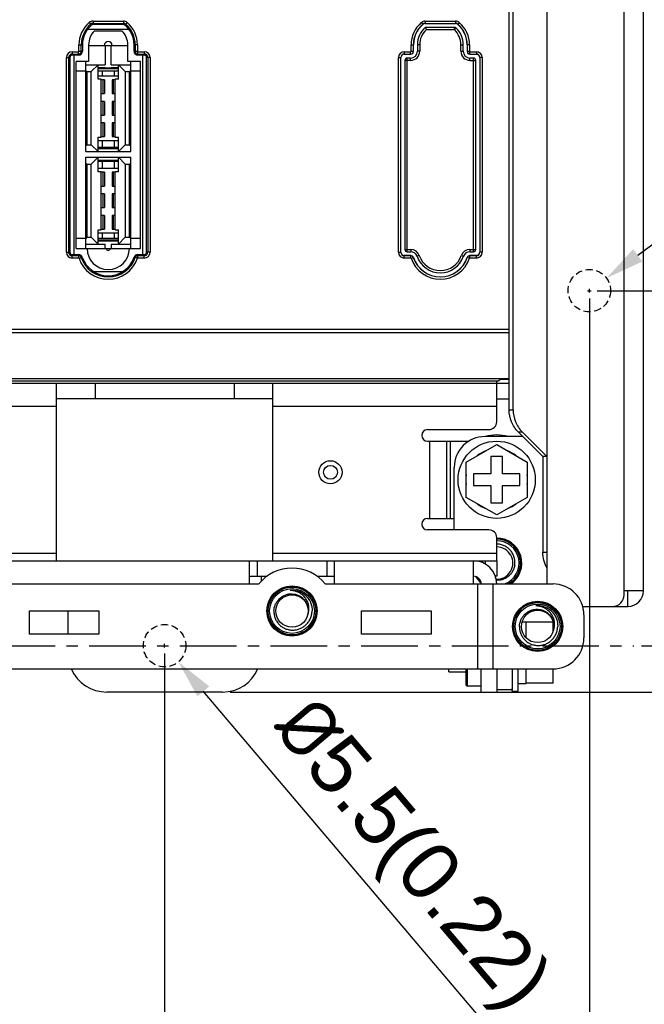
# Model space of a CAD drawing. Header units: millimetres. Extents: x 5740 to 7888, y -1457 to 417.
# Tile 45 of 120: x 6087 to 6168, y -53 to 74. Entities that reach past the tile are written whole.
import ezdxf

# ---------------------------------------------------------------- set-up
doc = ezdxf.new("R2010")
doc.units = ezdxf.units.MM
doc.header["$LTSCALE"] = 23.1
doc.header["$PDMODE"] = 3
doc.header["$PDSIZE"] = 0.31
doc.linetypes.add('ACISOWELD', pattern=[3, 2, -1])
doc.linetypes.add('CENTER', pattern=[50.8, 31.75, -6.35, 6.35, -6.35])
doc.layers.get('0').update_dxf_attribs({"linetype": 'CONTINUOUS'})
doc.layers.get('Defpoints').update_dxf_attribs({"linetype": 'CONTINUOUS'})
doc.layers.add('TEXT', color=7, linetype='CONTINUOUS')
doc.styles.get("Standard").update_dxf_attribs({"font": 'arial.ttf'})
doc.dimstyles.new('DIMSTYLE_2$0', dxfattribs={"dimtxt": 2.5, "dimasz": 3, "dimexe": 0.18, "dimexo": 0.0625, "dimgap": 0.09, "dimtad": 1, "dimdec": 0, "dimdsep": 46, "dimtxsty": 'Standard', "dimblk": '_FILLED', "dimcen": 0.09, "dimadec": 0, "dimazin": 0, "dimtp": 0.01, "dimtm": 0.01, "dimtfac": 1, "dimtdec": 0, "dimtofl": 0, "dimtmove": 0, "dimatfit": 3, "dimldrblk": '_FILLED', "dimfxl": 0, "dimtolj": 1, "dimarcsym": 0})
doc.dimstyles.new('DIMSTYLE_2$3', dxfattribs={"dimtxt": 2.5, "dimasz": 3, "dimexe": 0.18, "dimexo": 0.0625, "dimgap": 0.09, "dimtad": 1, "dimdec": 0, "dimdsep": 46, "dimtxsty": 'Standard', "dimblk": '_FILLED', "dimcen": 0.09, "dimadec": 0, "dimazin": 0, "dimtp": 0.01, "dimtm": 0.01, "dimtfac": 1, "dimtdec": 0, "dimtofl": 0, "dimtmove": 0, "dimatfit": 3, "dimldrblk": '_FILLED', "dimfxl": 0, "dimtolj": 1, "dimarcsym": 0})

# ---------------------------------------------------------------- blocks, each defined once
blk = doc.blocks.new('_FILLED')
at = {"color": 0, "linetype": 'ByBlock'}
blk.add_solid([(0, 0), (-1, 0.2), (-1, -0.2)], dxfattribs=at)
blk = doc.blocks.new('*D463')
at = {"color": 0, "linetype": 'Continuous', "lineweight": -2}
for p, q in [((6145.85, 204.02), (6288.03, 204.02)), ((6285.53, 199.02), (6285.53, -7.98)), ((6114.35, -12.98), (6288.03, -12.98))]:
    blk.add_line(p, q, dxfattribs=at)
at = {"layer": 'Defpoints', "color": 0, "linetype": 'Continuous'}
for p in [(6144.85, 204.02), (6113.35, -12.98), (6285.53, -12.98)]:
    blk.add_point(p, dxfattribs=at)
at = {"color": 0, "linetype": 'Continuous', "lineweight": -2, "xscale": 5, "yscale": 5, "zscale": 5}
for p, rotation in [((6285.53, 204.02), 90), ((6285.53, -12.98), 270)]:
    blk.add_blockref('_FILLED', p, dxfattribs=dict(at, rotation=rotation))
at = {"color": 0, "linetype": 'Continuous', "insert": (6279.37, 95.88), "char_height": 7.5, "attachment_point": 5, "rotation": 90}
blk.add_mtext('\\A1;217(8.54)', dxfattribs=at)
blk = doc.blocks.new('*D465')
at = {"color": 0, "linetype": 'Continuous', "lineweight": -2}
for p, q in [((6115.35, 198.02), (6271.81, 198.02)), ((6269.31, 193.02), (6269.31, -1.98)), ((6167.6, -6.98), (6271.81, -6.98))]:
    blk.add_line(p, q, dxfattribs=at)
at = {"layer": 'Defpoints', "color": 0, "linetype": 'Continuous'}
for p in [(6114.35, 198.02), (6166.6, -6.98), (6269.31, -6.98)]:
    blk.add_point(p, dxfattribs=at)
at = {"color": 0, "linetype": 'Continuous', "lineweight": -2, "xscale": 5, "yscale": 5, "zscale": 5}
for p, rotation in [((6269.31, 198.02), 90), ((6269.31, -6.98), 270)]:
    blk.add_blockref('_FILLED', p, dxfattribs=dict(at, rotation=rotation))
at = {"color": 0, "linetype": 'Continuous', "insert": (6263.14, 95.52), "char_height": 7.5, "attachment_point": 5, "rotation": 90}
blk.add_mtext('\\A1;205(8.07)', dxfattribs=at)
blk = doc.blocks.new('*D468')
at = {"color": 0, "linetype": 'Continuous', "lineweight": -2}
for p, q in [((6019.85, -7.98), (6019.85, -75.89)), ((6105.85, -7.98), (6105.85, -75.89)), ((6024.85, -73.39), (6100.85, -73.39))]:
    blk.add_line(p, q, dxfattribs=at)
at = {"layer": 'Defpoints', "color": 0, "linetype": 'Continuous'}
for p in [(6019.85, -6.98), (6105.85, -6.98), (6105.85, -73.39)]:
    blk.add_point(p, dxfattribs=at)
at = {"color": 0, "linetype": 'Continuous', "lineweight": -2, "xscale": 5, "yscale": 5, "zscale": 5, "rotation": 180}
blk.add_blockref('_FILLED', (6019.85, -73.39), dxfattribs=at)
at = {"color": 0, "linetype": 'Continuous', "lineweight": -2, "xscale": 5, "yscale": 5, "zscale": 5}
blk.add_blockref('_FILLED', (6105.85, -73.39), dxfattribs=at)
at = {"color": 0, "linetype": 'Continuous', "insert": (6062.85, -67.22), "char_height": 7.5, "attachment_point": 5}
blk.add_mtext('\\A1;86(3.39)', dxfattribs=at)
blk = doc.blocks.new('*D471')
at = {"color": 0, "linetype": 'Continuous', "lineweight": -2}
for p, q in [((6161.85, 39.02), (6198.67, 39.02)), ((6196.17, -1.98), (6196.17, 34.02)), ((6167.6, -6.98), (6198.67, -6.98))]:
    blk.add_line(p, q, dxfattribs=at)
at = {"layer": 'Defpoints', "color": 0, "linetype": 'Continuous'}
for p in [(6160.85, 39.02), (6196.17, 39.02), (6166.6, -6.98)]:
    blk.add_point(p, dxfattribs=at)
at = {"color": 0, "linetype": 'Continuous', "lineweight": -2, "xscale": 5, "yscale": 5, "zscale": 5}
for p, rotation in [((6196.17, 39.02), 90), ((6196.17, -6.98), 270)]:
    blk.add_blockref('_FILLED', p, dxfattribs=dict(at, rotation=rotation))
at = {"color": 0, "linetype": 'Continuous', "insert": (6190, 16.02), "char_height": 7.5, "attachment_point": 5, "rotation": 90}
blk.add_mtext('\\A1;46(1.81)', dxfattribs=at)
blk = doc.blocks.new('*D472')
at = {"color": 0, "linetype": 'Continuous', "lineweight": -2}
for p, q in [((6160.85, 38.02), (6160.85, -75.89)), ((6105.85, -7.98), (6105.85, -75.89)), ((6110.85, -73.39), (6155.85, -73.39))]:
    blk.add_line(p, q, dxfattribs=at)
at = {"layer": 'Defpoints', "color": 0, "linetype": 'Continuous'}
for p in [(6160.85, 39.02), (6105.85, -6.98), (6160.85, -73.39)]:
    blk.add_point(p, dxfattribs=at)
at = {"color": 0, "linetype": 'Continuous', "lineweight": -2, "xscale": 5, "yscale": 5, "zscale": 5, "rotation": 180}
blk.add_blockref('_FILLED', (6105.85, -73.39), dxfattribs=at)
at = {"color": 0, "linetype": 'Continuous', "lineweight": -2, "xscale": 5, "yscale": 5, "zscale": 5}
blk.add_blockref('_FILLED', (6160.85, -73.39), dxfattribs=at)
at = {"color": 0, "linetype": 'Continuous', "insert": (6133.35, -67.22), "char_height": 7.5, "attachment_point": 5}
blk.add_mtext('\\A1;55(2.17)', dxfattribs=at)
blk = doc.blocks.new('*D477')
at = {"color": 0, "linetype": 'Continuous', "lineweight": -2}
for p, q in [((6196.17, -1.98), (6196.17, 3.02)), ((6168.86, -6.98), (6198.67, -6.98)), ((6150.79, -12.98), (6198.67, -12.98)), ((6196.17, -17.98), (6196.17, -57.9))]:
    blk.add_line(p, q, dxfattribs=at)
at = {"layer": 'Defpoints', "color": 0, "linetype": 'Continuous'}
for p in [(6167.86, -6.98), (6149.79, -12.98), (6196.17, -12.98)]:
    blk.add_point(p, dxfattribs=at)
at = {"color": 0, "linetype": 'Continuous', "lineweight": -2, "xscale": 5, "yscale": 5, "zscale": 5}
for p, rotation in [((6196.17, -6.98), 270), ((6196.17, -12.98), 90)]:
    blk.add_blockref('_FILLED', p, dxfattribs=dict(at, rotation=rotation))
at = {"color": 0, "linetype": 'Continuous', "insert": (6190, -40.44), "char_height": 7.5, "attachment_point": 5, "rotation": 90}
blk.add_mtext('\\A1;6(0.24)', dxfattribs=at)
blk = doc.blocks.new('*D480')
at = {"color": 0, "linetype": 'Continuous', "lineweight": -2}
for p, q in [((6105.62, -6.98), (6106.07, -6.98)), ((6105.85, -7.2), (6105.85, -6.75)), ((6148.74, -57.54), (6110.86, -12.88))]:
    blk.add_line(p, q, dxfattribs=at)
at = {"layer": 'Defpoints', "color": 0, "linetype": 'Continuous'}
for p in [(6104.07, -4.88), (6107.63, -9.07)]:
    blk.add_point(p, dxfattribs=at)
at = {"color": 0, "linetype": 'Continuous', "lineweight": -2, "xscale": 5, "yscale": 5, "zscale": 5, "rotation": 130.3097156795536}
blk.add_blockref('_FILLED', (6107.63, -9.07), dxfattribs=at)
at = {"color": 0, "linetype": 'Continuous', "insert": (6137.25, -34.46), "char_height": 7.5, "attachment_point": 5, "rotation": 310.3097}
blk.add_mtext('\\A1;{\\fISOCPEUR|b0|i0|c0|p34;%%C}5.5(0.22)', dxfattribs=at)
blk = doc.blocks.new('*D481')
at = {"color": 0, "linetype": 'Continuous', "lineweight": -2}
for p, q in [((6244.44, 100.08), (6167.11, 43.6)), ((6160.62, 39.02), (6161.07, 39.02)), ((6160.85, 38.8), (6160.85, 39.25))]:
    blk.add_line(p, q, dxfattribs=at)
at = {"layer": 'Defpoints', "color": 0, "linetype": 'Continuous'}
for p in [(6163.07, 40.65), (6158.63, 37.4)]:
    blk.add_point(p, dxfattribs=at)
at = {"color": 0, "linetype": 'Continuous', "lineweight": -2, "xscale": 5, "yscale": 5, "zscale": 5, "rotation": 216.1439360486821}
blk.add_blockref('_FILLED', (6163.07, 40.65), dxfattribs=at)
at = {"color": 0, "linetype": 'Continuous', "insert": (6175.91, 50.02), "char_height": 7.5, "attachment_point": 4, "rotation": 36.1439}
blk.add_mtext('\\A1;{\\fISOCPEUR|b0|i0|c0|p34;%%C}5.5(0.22)\\PEXTENSION USE', dxfattribs=at)

msp = doc.modelspace()

# ---------------------------------------------------------------- linework, layer by layer
at = {"color": 0}
for p, q in [((6155.349, 173.125), (6155.349, 1.025)), ((6165.349, -0.375), (6165.349, 171.625)), ((6167.849, 0.125), (6167.849, 171.125)), ((6150.463, 23.592), (6150.463, 147.658)), ((6150.98, 23.592), (6150.98, 147.658)), ((6095.909, 72.921), (6101.19, 72.921)), ((6096.092, 73.763), (6096.383, 73.421)), ((6096.578, 73.942), (6096.578, 73.492)), ((6096.578, 73.942), (6100.521, 73.942)), ((6096.578, 73.643), (6100.521, 73.643)), ((6100.521, 73.492), (6096.578, 73.492)), ((6100.521, 73.942), (6100.521, 73.492)), ((6101.007, 73.763), (6100.716, 73.421)), ((6139.092, 73.763), (6139.298, 73.521)), ((6139.578, 73.942), (6143.521, 73.942)), ((6139.578, 73.942), (6139.578, 73.624)), ((6139.578, 73.643), (6143.521, 73.643)), ((6139.578, 73.624), (6143.521, 73.624)), ((6143.38, 73.124), (6139.603, 73.124)), ((6143.38, 72.824), (6139.719, 72.824)), ((6143.38, 72.824), (6143.38, 73.124)), ((6143.38, 72.824), (6143.582, 73.039)), ((6143.521, 73.942), (6143.521, 73.624)), ((6143.582, 73.039), (6143.586, 73.042)), ((6144.007, 73.763), (6143.801, 73.521)), ((6096.771, 72.692), (6100.327, 72.692)), ((6094.76, 70.03), (6094.76, 70.878)), ((6094.76, 70.878), (6095.209, 70.878)), ((6095.058, 70.03), (6095.058, 70.878)), ((6095.209, 70.878), (6095.209, 70.03)), ((6096.009, 70.878), (6096.009, 68.73)), ((6096.009, 70.787), (6101.089, 70.787)), ((6098.156, 70.787), (6098.156, 68.285)), ((6098.943, 68.285), (6098.943, 70.787)), ((6101.089, 68.73), (6101.089, 70.878)), ((6101.889, 70.03), (6101.889, 70.878)), ((6102.339, 70.878), (6101.889, 70.878)), ((6102.041, 70.878), (6102.041, 70.03)), ((6102.339, 70.878), (6102.339, 70.03)), ((6137.76, 70.878), (6138.078, 70.878)), ((6137.76, 70.03), (6137.76, 70.878)), ((6138.058, 70.03), (6138.058, 70.878)), ((6138.078, 70.03), (6138.078, 70.878)), ((6138.878, 70.878), (6138.578, 70.878)), ((6138.578, 70.878), (6138.578, 70.03)), ((6138.878, 70.878), (6138.878, 70.03)), ((6144.221, 70.878), (6144.521, 70.878)), ((6144.221, 70.03), (6144.221, 70.878)), ((6144.521, 70.03), (6144.521, 70.878)), ((6145.339, 70.878), (6145.021, 70.878)), ((6145.021, 70.878), (6145.021, 70.03)), ((6145.041, 70.878), (6145.041, 70.03)), ((6145.339, 70.878), (6145.339, 70.03)), ((6093.134, 69.23), (6093.584, 69.23)), ((6093.134, 43.998), (6093.134, 69.23)), ((6093.433, 43.998), (6093.433, 69.23)), ((6093.584, 69.23), (6093.584, 43.998)), ((6093.884, 69.98), (6094.709, 69.98)), ((6093.884, 69.98), (6093.884, 69.53)), ((6093.884, 69.681), (6094.709, 69.681)), ((6094.709, 69.53), (6093.884, 69.53)), ((6094.13, 43.698), (6094.13, 69.53)), ((6094.709, 69.53), (6094.709, 69.98)), ((6094.76, 70.03), (6095.209, 70.03)), ((6101.889, 70.03), (6102.339, 70.03)), ((6102.389, 69.98), (6103.215, 69.98)), ((6102.389, 69.53), (6102.389, 69.98)), ((6102.389, 69.681), (6103.215, 69.681)), ((6103.215, 69.53), (6102.389, 69.53)), ((6102.969, 69.53), (6102.969, 43.698)), ((6103.215, 69.98), (6103.215, 69.53)), ((6103.965, 69.23), (6103.515, 69.23)), ((6103.515, 43.998), (6103.515, 69.23)), ((6103.666, 69.23), (6103.666, 43.998)), ((6103.965, 69.23), (6103.965, 43.998)), ((6136.134, 69.23), (6136.453, 69.23)), ((6136.134, 43.998), (6136.134, 69.23)), ((6136.433, 43.998), (6136.433, 69.23)), ((6136.453, 43.998), (6136.453, 69.23)), ((6136.884, 69.98), (6137.709, 69.98)), ((6136.884, 69.98), (6136.884, 69.661)), ((6136.884, 69.681), (6137.709, 69.681)), ((6136.884, 69.661), (6137.709, 69.661)), ((6137.709, 69.161), (6137.253, 69.161)), ((6137.253, 44.067), (6137.253, 69.161)), ((6137.709, 69.661), (6137.709, 69.98)), ((6137.709, 68.861), (6137.709, 69.161)), ((6137.76, 70.03), (6138.078, 70.03)), ((6138.878, 70.03), (6138.578, 70.03)), ((6144.221, 70.03), (6144.521, 70.03)), ((6145.021, 70.03), (6145.339, 70.03)), ((6145.389, 69.98), (6146.215, 69.98)), ((6145.389, 69.661), (6145.389, 69.98)), ((6145.389, 69.681), (6146.215, 69.681)), ((6145.389, 69.661), (6146.215, 69.661)), ((6145.846, 69.161), (6145.389, 69.161)), ((6145.389, 68.861), (6145.389, 69.161)), ((6145.846, 44.067), (6145.846, 69.161)), ((6146.215, 69.98), (6146.215, 69.661)), ((6146.965, 69.23), (6146.646, 69.23)), ((6146.646, 69.23), (6146.646, 43.998)), ((6146.666, 69.23), (6146.666, 43.998)), ((6146.965, 69.23), (6146.965, 43.998)), ((6096.009, 68.73), (6094.384, 68.73)), ((6094.384, 44.498), (6094.384, 68.73)), ((6095.641, 57.033), (6095.641, 68.73)), ((6095.641, 68.285), (6098.156, 68.285)), ((6097.229, 68.285), (6096.34, 67.396)), ((6097.229, 66.406), (6097.229, 68.285)), ((6097.229, 67.94), (6098.156, 67.94)), ((6097.229, 67.79), (6099.87, 67.79)), ((6098.156, 67.866), (6098.156, 67.94)), ((6098.943, 67.866), (6098.156, 67.866)), ((6098.943, 68.285), (6101.458, 68.285)), ((6098.943, 67.94), (6099.87, 67.94)), ((6098.943, 67.94), (6098.943, 67.866)), ((6099.87, 66.406), (6099.87, 68.285)), ((6100.759, 67.396), (6099.87, 68.285)), ((6102.715, 68.73), (6101.089, 68.73)), ((6101.458, 57.033), (6101.458, 68.73)), ((6102.715, 44.498), (6102.715, 68.73)), ((6137.709, 68.861), (6136.953, 68.861)), ((6136.953, 68.861), (6136.953, 44.367)), ((6145.389, 68.861), (6146.146, 68.861)), ((6146.146, 44.367), (6146.146, 68.861)), ((6095.641, 67.46), (6094.384, 67.46)), ((6095.791, 67.396), (6095.641, 67.546)), ((6095.791, 67.396), (6096.34, 67.396)), ((6095.791, 67.396), (6095.791, 57.922)), ((6096.34, 57.922), (6096.34, 67.396)), ((6099.87, 67.46), (6097.229, 67.46)), ((6097.229, 66.86), (6099.87, 66.86)), ((6097.635, 66.406), (6097.229, 66.406)), ((6097.635, 58.913), (6097.635, 66.406)), ((6098.054, 66.342), (6097.635, 66.342)), ((6097.747, 67.46), (6097.747, 66.86)), ((6097.899, 64.564), (6097.899, 66.342)), ((6098.054, 66.342), (6098.054, 64.564)), ((6099.464, 66.342), (6099.045, 66.342)), ((6099.045, 66.342), (6099.045, 64.564)), ((6099.2, 66.342), (6099.2, 64.564)), ((6099.352, 66.86), (6099.352, 67.46)), ((6099.87, 66.406), (6099.464, 66.406)), ((6099.464, 58.913), (6099.464, 66.406)), ((6100.759, 67.396), (6101.308, 67.396)), ((6100.759, 67.396), (6100.759, 57.922)), ((6101.308, 67.396), (6101.458, 67.546)), ((6101.308, 57.922), (6101.308, 67.396)), ((6102.715, 67.46), (6101.458, 67.46)), ((6097.635, 64.564), (6098.054, 64.564)), ((6099.045, 64.564), (6099.464, 64.564)), ((6098.054, 63.548), (6097.635, 63.548)), ((6097.899, 61.77), (6097.899, 63.548)), ((6098.054, 63.548), (6098.054, 61.77)), ((6099.464, 63.548), (6099.045, 63.548)), ((6099.045, 63.548), (6099.045, 61.77)), ((6099.2, 63.548), (6099.2, 61.77)), ((6097.635, 61.77), (6098.054, 61.77)), ((6099.045, 61.77), (6099.464, 61.77)), ((6098.054, 60.754), (6097.635, 60.754)), ((6097.899, 58.976), (6097.899, 60.754)), ((6098.054, 60.754), (6098.054, 58.976)), ((6099.464, 60.754), (6099.045, 60.754)), ((6099.045, 60.754), (6099.045, 58.976)), ((6099.2, 60.754), (6099.2, 58.976)), ((6097.229, 58.913), (6097.635, 58.913)), ((6097.229, 57.033), (6097.229, 58.913)), ((6097.635, 58.976), (6098.054, 58.976)), ((6099.045, 58.976), (6099.464, 58.976)), ((6099.464, 58.913), (6099.87, 58.913)), ((6099.87, 57.033), (6099.87, 58.913)), ((6095.791, 57.922), (6095.641, 57.772)), ((6095.791, 57.922), (6096.34, 57.922)), ((6096.34, 57.922), (6097.229, 57.033)), ((6097.229, 58.484), (6099.87, 58.484)), ((6099.87, 57.554), (6097.229, 57.554)), ((6099.87, 57.404), (6097.229, 57.404)), ((6097.747, 58.484), (6097.747, 57.554)), ((6099.352, 57.554), (6099.352, 58.484)), ((6099.87, 57.033), (6100.759, 57.922)), ((6100.759, 57.922), (6101.308, 57.922)), ((6101.308, 57.922), (6101.458, 57.772)), ((6095.641, 57.033), (6101.458, 57.033)), ((6095.641, 56.297), (6101.458, 56.297)), ((6095.641, 44.498), (6095.641, 56.297)), ((6097.229, 56.297), (6096.34, 55.408)), ((6097.229, 54.417), (6097.229, 56.297)), ((6099.87, 54.417), (6099.87, 56.297)), ((6100.759, 55.408), (6099.87, 56.297)), ((6101.458, 44.498), (6101.458, 56.297)), ((6095.791, 55.408), (6095.641, 55.557)), ((6095.791, 55.408), (6096.34, 55.408)), ((6095.791, 55.408), (6095.791, 45.933)), ((6096.34, 45.933), (6096.34, 55.408)), ((6097.229, 55.951), (6099.87, 55.951)), ((6097.229, 55.801), (6099.87, 55.801)), ((6097.229, 54.872), (6099.87, 54.872)), ((6097.747, 55.801), (6097.747, 54.872)), ((6099.352, 54.872), (6099.352, 55.801)), ((6100.759, 55.408), (6101.308, 55.408)), ((6100.759, 55.408), (6100.759, 45.933)), ((6101.308, 55.408), (6101.458, 55.557)), ((6101.308, 45.933), (6101.308, 55.408)), ((6097.635, 54.417), (6097.229, 54.417)), ((6097.635, 46.924), (6097.635, 54.417)), ((6098.054, 54.354), (6097.635, 54.354)), ((6097.899, 52.576), (6097.899, 54.354)), ((6098.054, 54.354), (6098.054, 52.576)), ((6099.464, 54.354), (6099.045, 54.354)), ((6099.045, 54.354), (6099.045, 52.576)), ((6099.2, 54.354), (6099.2, 52.576)), ((6099.87, 54.417), (6099.464, 54.417)), ((6099.464, 46.924), (6099.464, 54.417)), ((6097.635, 52.576), (6098.054, 52.576)), ((6099.045, 52.576), (6099.464, 52.576)), ((6098.054, 51.56), (6097.635, 51.56)), ((6097.899, 49.782), (6097.899, 51.56)), ((6098.054, 51.56), (6098.054, 49.782)), ((6099.464, 51.56), (6099.045, 51.56)), ((6099.045, 51.56), (6099.045, 49.782)), ((6099.2, 51.56), (6099.2, 49.782)), ((6097.635, 49.782), (6098.054, 49.782)), ((6099.045, 49.782), (6099.464, 49.782)), ((6098.054, 48.766), (6097.635, 48.766)), ((6097.899, 46.988), (6097.899, 48.766)), ((6098.054, 48.766), (6098.054, 46.988)), ((6099.464, 48.766), (6099.045, 48.766)), ((6099.045, 48.766), (6099.045, 46.988)), ((6099.2, 48.766), (6099.2, 46.988)), ((6095.791, 45.933), (6095.641, 45.784)), ((6095.791, 45.933), (6096.34, 45.933)), ((6096.34, 45.933), (6097.229, 45.044)), ((6097.229, 46.924), (6097.635, 46.924)), ((6097.229, 45.044), (6097.229, 46.924)), ((6097.229, 46.495), (6099.87, 46.495)), ((6097.635, 46.988), (6098.054, 46.988)), ((6097.747, 46.495), (6097.747, 45.768)), ((6099.045, 46.988), (6099.464, 46.988)), ((6099.352, 45.768), (6099.352, 46.495)), ((6099.464, 46.924), (6099.87, 46.924)), ((6099.87, 45.044), (6099.87, 46.924)), ((6099.87, 45.044), (6100.759, 45.933)), ((6100.759, 45.933), (6101.308, 45.933)), ((6101.308, 45.933), (6101.458, 45.784)), ((6095.641, 45.768), (6094.384, 45.768)), ((6095.641, 45.044), (6098.156, 45.044)), ((6099.87, 45.768), (6097.229, 45.768)), ((6099.87, 45.565), (6097.229, 45.565)), ((6099.87, 45.415), (6097.229, 45.415)), ((6098.156, 44.498), (6098.156, 45.044)), ((6098.943, 45.044), (6101.458, 45.044)), ((6098.943, 45.044), (6098.943, 44.498)), ((6102.715, 45.768), (6101.458, 45.768)), ((6093.134, 43.998), (6093.584, 43.998)), ((6093.884, 43.698), (6094.721, 43.698)), ((6093.884, 43.248), (6093.884, 43.698)), ((6094.721, 43.547), (6093.884, 43.547)), ((6094.384, 44.498), (6102.715, 44.498)), ((6094.721, 43.248), (6094.721, 43.698)), ((6102.378, 43.698), (6103.215, 43.698)), ((6102.378, 43.248), (6102.378, 43.698)), ((6103.215, 43.547), (6102.378, 43.547)), ((6103.215, 43.248), (6103.215, 43.698)), ((6103.965, 43.998), (6103.515, 43.998)), ((6136.134, 43.998), (6136.453, 43.998)), ((6137.721, 43.567), (6136.884, 43.567)), ((6136.884, 43.248), (6136.884, 43.567)), ((6137.721, 43.547), (6136.884, 43.547)), ((6136.953, 44.367), (6137.721, 44.367)), ((6137.253, 44.067), (6137.721, 44.067)), ((6137.721, 44.367), (6137.721, 44.067)), ((6137.721, 43.248), (6137.721, 43.567)), ((6138.828, 43.574), (6138.544, 43.478)), ((6144.271, 43.574), (6144.555, 43.478)), ((6145.378, 44.367), (6146.146, 44.367)), ((6145.378, 44.367), (6145.378, 44.067)), ((6145.378, 44.067), (6145.846, 44.067)), ((6146.215, 43.567), (6145.378, 43.567)), ((6145.378, 43.248), (6145.378, 43.567)), ((6146.215, 43.547), (6145.378, 43.547)), ((6146.215, 43.248), (6146.215, 43.567)), ((6146.965, 43.998), (6146.646, 43.998)), ((6094.721, 43.248), (6093.884, 43.248)), ((6094.768, 43.214), (6095.194, 43.359)), ((6102.331, 43.214), (6101.905, 43.359)), ((6103.215, 43.248), (6102.378, 43.248)), ((6137.721, 43.248), (6136.884, 43.248)), ((6137.768, 43.214), (6138.07, 43.317)), ((6145.331, 43.214), (6145.029, 43.317)), ((6146.215, 43.248), (6145.378, 43.248)), ((6100.391, 41.476), (6096.708, 41.476)), ((5992.996, 33.609), (6150.463, 33.609)), ((5993.35, 34.05), (6150.463, 34.05)), ((5976.849, 27.025), (6150.463, 27.025)), ((6073.439, 27.325), (6147.533, 27.325)), ((6073.984, 27.639), (6150.463, 27.639)), ((6091.849, 4.025), (6091.849, 27.025)), ((6096.849, 27.025), (6096.849, 25.025)), ((6114.849, 27.025), (6114.849, 25.025)), ((6119.849, 4.025), (6119.849, 27.025)), ((6148.849, 22.025), (6148.849, 27.345)), ((6149.031, 27.362), (6149.275, 27.484)), ((6119.849, 25.025), (6091.849, 25.025)), ((6148.849, 25.025), (6150.463, 25.025)), ((6091.849, 24.025), (6033.849, 24.025)), ((6148.849, 24.025), (6119.849, 24.025)), ((6150.463, 23.592), (6150.98, 23.592)), ((6139.899, 21.025), (6147.849, 21.025)), ((6151.642, 20.715), (6152.16, 20.715)), ((6151.642, 20.715), (6154.832, 17.525)), ((6152.16, 20.715), (6155.349, 17.525)), ((6139.899, 19.525), (6145.249, 19.525)), ((6140.149, 19.525), (6140.149, 9.525)), ((6142.349, 19.525), (6142.349, 9.525)), ((6142.849, 9.525), (6142.849, 19.525)), ((6152.232, 20.125), (6147.349, 20.125)), ((6144.899, 16.805), (6148.849, 19.086)), ((6148.849, 19.086), (6152.799, 16.805)), ((6144.899, 12.244), (6144.899, 16.805)), ((6149.599, 17.525), (6148.099, 17.525)), ((6148.099, 17.525), (6148.099, 15.275)), ((6149.599, 15.275), (6149.599, 17.525)), ((6152.799, 16.805), (6152.799, 12.244)), ((6155.349, 17.525), (6154.832, 17.525)), ((6154.832, 17.525), (6154.832, 5.125)), ((6143.349, 8.025), (6143.349, 16.125)), ((6148.099, 15.275), (6145.849, 15.275)), ((6145.849, 15.275), (6145.849, 13.775)), ((6151.849, 15.275), (6149.599, 15.275)), ((6151.849, 13.775), (6151.849, 15.275)), ((6145.849, 13.775), (6148.099, 13.775)), ((6148.099, 13.775), (6148.099, 11.525)), ((6149.599, 13.775), (6151.849, 13.775)), ((6149.599, 11.525), (6149.599, 13.775)), ((6148.849, 9.964), (6144.899, 12.244)), ((6148.099, 11.525), (6149.599, 11.525)), ((6152.799, 12.244), (6148.849, 9.964)), ((6139.899, 9.525), (6143.349, 9.525)), ((6147.849, 8.025), (6139.899, 8.025)), ((6148.849, 4.025), (6148.849, 7.025)), ((6154.832, 5.125), (6155.349, 5.125)), ((5976.849, 4.025), (6148.849, 4.025)), ((6033.849, 5.025), (6091.849, 5.025)), ((6116.849, 1.025), (6116.849, 4.025)), ((6117.849, 4.025), (6117.849, 2.025)), ((6119.849, 5.025), (6148.849, 5.025)), ((6126.849, 4.025), (6126.849, 2.025)), ((6127.849, 1.025), (6127.849, 4.025)), ((6145.849, 1.025), (6145.849, 4.025)), ((6147.349, 4.025), (6147.349, 3.622)), ((6148.849, 4.025), (6148.849, 2.025)), ((6116.849, 2.025), (6119.111, 2.025)), ((6118.349, 2.025), (6118.349, 1.365)), ((6125.588, 2.025), (6127.849, 2.025)), ((6148.849, 2.025), (6148.675, 2.025)), ((6083.657, 1.025), (6118.042, 1.025)), ((6122.112, 0.185), (6122.107, 0.185)), ((6122.112, 0.185), (6122.107, 0.185)), ((6126.657, 1.025), (6156.149, 1.025)), ((6146.349, 1.025), (6146.349, -9.975)), ((6148.349, 1.025), (6148.349, -9.975)), ((6167.849, 0.125), (6165.349, 0.125)), ((6165.849, -1.875), (6165.849, 0.125)), ((6124.066, -0.428), (6124.069, -0.431)), ((6124.066, -0.429), (6124.069, -0.432)), ((6088.349, -2.475), (6097.349, -2.475)), ((6088.349, -5.475), (6088.349, -2.475)), ((6093.349, -5.475), (6093.349, -2.475)), ((6097.349, -2.475), (6097.349, -5.475)), ((6131.349, -2.475), (6140.349, -2.475)), ((6131.349, -5.475), (6131.349, -2.475)), ((6140.349, -2.475), (6140.349, -5.475)), ((6153.912, -1.815), (6153.907, -1.815)), ((6153.912, -1.815), (6153.907, -1.815)), ((6155.866, -2.428), (6155.869, -2.431)), ((6155.866, -2.429), (6155.869, -2.432)), ((6159.99, -1.875), (6165.849, -1.875)), ((6160.149, -2.975), (6160.149, -5.975)), ((6152.138, -3.875), (6152.649, -3.875)), ((6152.649, -5.944), (6152.649, -3.875)), ((6156.149, -3.925), (6152.649, -3.925)), ((6156.149, -5.113), (6156.149, -3.925)), ((6097.349, -5.475), (6088.349, -5.475)), ((6140.349, -5.475), (6131.349, -5.475)), ((5980.849, -9.975), (6156.149, -9.975)), ((6142.649, -10.375), (6142.649, -9.975)), ((6144.849, -9.975), (6144.849, -12.025)), ((6145.049, -12.225), (6145.049, -9.975)), ((6146.849, -12.975), (6146.849, -9.975)), ((6148.849, -9.975), (6148.849, -12.975)), ((6150.849, -9.975), (6150.849, -12.675)), ((6151.649, -12.875), (6151.649, -9.975)), ((6152.649, -11.875), (6152.649, -9.975)), ((6156.149, -11.825), (6156.149, -9.975)), ((6142.649, -10.375), (6144.849, -10.375)), ((6144.849, -12.025), (6145.049, -12.225)), ((6146.849, -12.225), (6145.049, -12.225)), ((6150.849, -12.675), (6148.849, -12.675)), ((6150.849, -12.875), (6150.849, -12.517)), ((6151.649, -11.875), (6152.649, -11.875)), ((6156.149, -11.825), (6152.649, -11.825)), ((6113.349, -12.975), (6098.349, -12.975)), ((6146.849, -12.975), (6148.849, -12.975)), ((6150.849, -12.875), (6151.649, -12.875))]:
    msp.add_line(p, q, dxfattribs=at)
at = {"color": 0, "linetype": 'ACISOWELD', "ltscale": 0.02}
for centre in [(6160.849, 39.025), (6105.849, -6.975)]:
    msp.add_circle(centre, 2.75, dxfattribs=at)
at = {"color": 0}
for centre, radius in [((6148.849, 14.525), 5), ((6127.322, 15.493), 1.5), ((6127.322, 15.493), 0.9), ((6122.349, -2.475), 3.25), ((6122.349, -2.475), 3.19), ((6122.349, -2.475), 3.09), ((6122.349, -2.475), 2.9), ((6122.349, -2.475), 2.1), ((6154.149, -4.475), 3.25), ((6154.149, -4.475), 3.19), ((6154.149, -4.475), 3.09), ((6154.149, -4.475), 2.9), ((6154.149, -4.475), 2.1)]:
    msp.add_circle(centre, radius, dxfattribs=at)
for centre, radius, start, end in [((6098.549, 70.878), 3.79, 130.43354, 180), ((6098.549, 70.878), 3.491, 130.43354, 180), ((6098.549, 70.878), 3.34, 130.43354, 180), ((6096.578, 73.192), 0.75, 90, 130.43354), ((6096.578, 73.192), 0.451, 90, 130.43354), ((6096.578, 73.192), 0.3, 90, 130.43354), ((6100.521, 73.192), 0.75, 49.56646, 90), ((6100.521, 73.192), 0.451, 49.56646, 90), ((6100.521, 73.192), 0.3, 49.56646, 90), ((6098.549, 70.878), 3.34, 0, 49.56646), ((6098.549, 70.878), 3.491, 0, 49.56646), ((6098.549, 70.878), 3.79, 0, 49.56646), ((6141.549, 70.878), 3.79, 130.43354, 180), ((6141.549, 70.878), 3.491, 130.43354, 180), ((6141.549, 70.878), 3.471, 130.43354, 180), ((6141.549, 70.878), 2.971, 130.91946, 180), ((6141.549, 70.878), 2.671, 133.26542, 180), ((6139.578, 73.192), 0.75, 90, 130.43354), ((6139.578, 73.192), 0.451, 90, 130.43354), ((6139.578, 73.192), 0.431, 90, 130.43354), ((6154.662, 78.741), 16.072, 200.4577, 201.60354), ((6143.38, 72.824), 0.3, 46.73458, 90), ((6141.549, 70.878), 2.671, 0, 46.73458), ((6143.521, 73.192), 0.75, 49.56646, 90), ((6143.521, 73.192), 0.451, 49.56646, 90), ((6143.521, 73.192), 0.431, 49.56646, 90), ((6141.549, 70.878), 2.971, 0, 46.73458), ((6141.549, 70.878), 3.471, 0, 49.56646), ((6141.549, 70.878), 3.491, 0, 49.56646), ((6141.549, 70.878), 3.79, 0, 49.56646), ((6098.549, 70.878), 2.54, 134.427, 180), ((6098.549, 70.878), 2.54, 0, 45.573), ((6098.549, 70.787), 0.508, 0, 180), ((6093.884, 69.23), 0.75, 90, 180), ((6093.884, 69.23), 0.451, 90, 180), ((6093.884, 69.23), 0.3, 90, 180), ((6094.709, 70.03), 0.5, 270, 0), ((6094.709, 70.03), 0.349, 270, 0), ((6094.709, 70.03), 0.0501, 270, 0), ((6102.389, 70.03), 0.5, 180, 270), ((6102.389, 70.03), 0.349, 180, 270), ((6102.389, 70.03), 0.0501, 180, 270), ((6103.215, 69.23), 0.75, 0, 90), ((6103.215, 69.23), 0.451, 0, 90), ((6103.215, 69.23), 0.3, 0, 90), ((6136.884, 69.23), 0.75, 90, 180), ((6136.884, 69.23), 0.451, 90, 180), ((6136.884, 69.23), 0.431, 90, 180), ((6137.253, 68.861), 0.3, 90, 180), ((6137.709, 70.03), 1.169, 270, 0), ((6137.709, 70.03), 0.869, 270, 0), ((6137.709, 70.03), 0.369, 270, 0), ((6137.709, 70.03), 0.349, 270, 0), ((6137.709, 70.03), 0.0501, 270, 0), ((6145.389, 70.03), 1.169, 180, 270), ((6145.389, 70.03), 0.869, 180, 270), ((6145.389, 70.03), 0.369, 180, 270), ((6145.389, 70.03), 0.349, 180, 270), ((6145.389, 70.03), 0.0501, 180, 270), ((6145.846, 68.861), 0.3, 0, 90), ((6146.215, 69.23), 0.75, 0, 90), ((6146.215, 69.23), 0.451, 0, 90), ((6146.215, 69.23), 0.431, 0, 90), ((6093.884, 43.998), 0.75, 180, 270), ((6093.884, 43.998), 0.451, 180, 270), ((6093.884, 43.998), 0.3, 180, 270), ((6094.721, 43.198), 0.5, 18.75533, 90), ((6094.721, 43.198), 0.349, 18.75533, 90), ((6098.549, 44.498), 2.743, 180, 0), ((6098.549, 44.498), 0.254, 180, 0), ((6102.378, 43.198), 0.5, 90, 161.24467), ((6102.378, 43.198), 0.349, 90, 161.24467), ((6103.215, 43.998), 0.75, 270, 0), ((6103.215, 43.998), 0.451, 270, 0), ((6103.215, 43.998), 0.3, 270, 0), ((6136.884, 43.998), 0.75, 180, 270), ((6136.884, 43.998), 0.451, 180, 270), ((6136.884, 43.998), 0.431, 180, 270), ((6137.253, 44.367), 0.3, 180, 270), ((6137.721, 43.198), 1.169, 18.75533, 90), ((6137.721, 43.198), 0.869, 18.75533, 90), ((6137.721, 43.198), 0.369, 18.75533, 90), ((6137.721, 43.198), 0.349, 18.75533, 90), ((6141.549, 44.498), 3.174, 198.75533, 341.24467), ((6141.549, 44.498), 2.874, 198.75533, 341.24467), ((6145.378, 43.198), 1.169, 90, 161.24467), ((6145.378, 43.198), 0.869, 90, 161.24467), ((6145.378, 43.198), 0.369, 90, 161.24467), ((6145.378, 43.198), 0.349, 90, 161.24467), ((6145.846, 44.367), 0.3, 270, 0), ((6146.215, 43.998), 0.75, 270, 0), ((6146.215, 43.998), 0.451, 270, 0), ((6146.215, 43.998), 0.431, 270, 0), ((6094.721, 43.198), 0.0501, 18.75533, 90), ((6098.549, 44.498), 3.993, 198.75533, 341.24467), ((6098.549, 44.498), 3.694, 198.75533, 341.24467), ((6098.549, 44.498), 3.543, 198.75533, 341.24467), ((6102.378, 43.198), 0.0501, 90, 161.24467), ((6137.721, 43.198), 0.0501, 18.75533, 90), ((6141.549, 44.498), 3.993, 198.75533, 341.24467), ((6141.549, 44.498), 3.694, 198.75533, 341.24467), ((6141.549, 44.498), 3.674, 198.75533, 341.24467), ((6145.378, 43.198), 0.0501, 90, 161.24467), ((6147.849, 22.025), 1, 270, 0), ((6139.899, 20.275), 0.75, 90, 270), ((6147.349, 16.125), 4, 90, 180), ((6148.849, 14.525), 5.8, 75.25242, 104.74758), ((6148.849, 14.525), 4, 110.93128, 129.06872), ((6148.849, 14.525), 4, 50.93128, 69.06872), ((6148.849, 14.525), 4, 170.93128, 189.06872), ((6148.849, 14.525), 4, 350.93128, 9.06872), ((6148.849, 14.525), 4, 230.93128, 249.06872), ((6148.849, 14.525), 4, 290.93128, 309.06872), ((6139.899, 8.775), 0.75, 90, 270), ((6147.849, 7.025), 1, 0, 90), ((6148.849, 3.725), 3.25, 303.7533, 90), ((6148.849, 3.725), 3.19, 302.17198, 89.99989), ((6148.849, 3.725), 3.09, 299.09578, 89.99884), ((6148.849, 3.725), 2.9, 291.36613, 89.99893), ((6148.849, 3.725), 2.1, 268.29294, 90.00063), ((6145.849, 1.025), 3, 0, 90), ((6122.349, -2.475), 5.55, 39.09666, 140.90334), ((6145.849, 1.025), 1, 0, 90), ((6148.849, 3.725), 3.25, 212.30891, 231.83477), ((6148.849, 3.725), 3.19, 213.50776, 230.46675), ((6148.849, 3.725), 3.09, 216.81836, 227.14185), ((6122.349, -2.475), 2.672, 50.20954, 95.20954), ((6122.352, -2.489), 2.686, 94.31359, 95.23162), ((6156.149, -2.975), 4, 0, 90), ((6165.849, 0.125), 2, 270, 0), ((6122.322, -2.507), 2.714, 49.28778, 50.19523), ((6122.299, -2.411), 2.657, 48.2858, 48.48571), ((6122.324, -2.505), 2.711, 49.09857, 49.28766), ((6163.849, -0.375), 1.5, 270, 0), ((6122.431, -2.187), 2.109, 338.35449, 352.16001), ((6154.149, -4.475), 2.672, 50.20954, 95.20954), ((6154.152, -4.489), 2.686, 94.31359, 95.23162), ((6154.122, -4.507), 2.714, 49.28778, 50.19523), ((6154.099, -4.411), 2.657, 48.2858, 48.48571), ((6154.124, -4.505), 2.711, 49.09857, 49.28766), ((6154.231, -4.187), 2.109, 338.35449, 352.16001), ((6156.149, -5.975), 4, 270, 0), ((6098.349, -7.975), 5, 203.5998, 270), ((6113.349, -7.975), 5, 270, 336.4002)]:
    msp.add_arc(centre, radius, start, end, dxfattribs=at)
for centre, start_param, end_param in [((6147.533, 27.364), -1.5707963, -0.0523599), ((6150.773, 27.482), 1.7791056, 3.0892328)]:
    msp.add_ellipse(centre, major_axis=(1.5, 0), ratio=0.0261859, start_param=start_param, end_param=end_param, dxfattribs=at)
for points, knots in [([(6151.642, 20.715), (6151.27, 21.086), (6150.669, 21.994), (6150.463, 23.061), (6150.463, 23.592)], [0, 0, 0, 0, 0.497618, 1, 1, 1, 1]), ([(6150.98, 23.592), (6150.98, 23.061), (6151.187, 21.994), (6151.788, 21.086), (6152.16, 20.715)], [0, 0, 0, 0, 0.502382, 1, 1, 1, 1]), ([(6151.181, 3.456), (6151.206, 3.624), (6151.22, 3.965), (6151.131, 4.47), (6150.937, 4.943), (6150.648, 5.366), (6150.276, 5.718), (6149.84, 5.985), (6149.357, 6.157), (6149.019, 6.203), (6148.849, 6.208)], [0, 0, 0, 0, 0.1249902, 0.2499785, 0.3749722, 0.4999701, 0.6249727, 0.7499799, 0.8749862, 1, 1, 1, 1]), ([(6155.349, 3.125), (6155.181, 3.427), (6154.92, 4.08), (6154.832, 4.777), (6154.832, 5.125)], [0, 0, 0, 0, 0.4989104, 1, 1, 1, 1]), ([(6151.181, 3.456), (6151.16, 3.317), (6151.094, 3.043), (6150.921, 2.656), (6150.681, 2.306), (6150.381, 2.007), (6150.031, 1.767), (6149.708, 1.625), (6149.437, 1.549), (6149.16, 1.498), (6148.947, 1.489), (6148.807, 1.497)], [0, 0, 0, 0, 0.1249947, 0.249977, 0.3749646, 0.499945, 0.6249317, 0.749913, 0.8124693, 0.8750261, 1, 1, 1, 1]), ([(6124.52, -2.475), (6124.532, -2.392), (6124.545, -2.223), (6124.536, -1.97), (6124.498, -1.72), (6124.411, -1.394), (6124.234, -1.008), (6123.98, -0.668), (6123.737, -0.433), (6123.472, -0.224), (6123.102, -0.016), (6122.618, 0.141), (6122.28, 0.181), (6122.112, 0.185)], [0, 0, 0, 0, 0.0624401, 0.1249171, 0.1873958, 0.2498953, 0.3747472, 0.4996565, 0.5622201, 0.6247956, 0.7498136, 0.8748779, 1, 1, 1, 1]), ([(6120.002, -2.475), (6120.007, -2.333), (6120.043, -2.05), (6120.172, -1.643), (6120.374, -1.266), (6120.598, -0.987), (6120.805, -0.793), (6121.029, -0.619), (6121.339, -0.441), (6121.743, -0.302), (6122.167, -0.242), (6122.594, -0.263), (6123.01, -0.366), (6123.333, -0.517), (6123.57, -0.674), (6123.791, -0.853), (6124.032, -1.116), (6124.253, -1.483), (6124.397, -1.886), (6124.437, -2.169), (6124.443, -2.31)], [0, 0, 0, 0, 0.0625037, 0.1250011, 0.1875012, 0.2499977, 0.2812815, 0.3125652, 0.375062, 0.4375562, 0.500049, 0.562541, 0.6250299, 0.6875167, 0.7187984, 0.7500788, 0.8125627, 0.8750445, 0.9375212, 1, 1, 1, 1]), ([(6124.069, -0.431), (6124.212, -0.559), (6124.47, -0.845), (6124.755, -1.347), (6124.926, -1.899), (6124.956, -2.284), (6124.95, -2.475)], [0, 0, 0, 0, 0.2500181, 0.5000118, 0.7500027, 1, 1, 1, 1]), ([(6120.002, -2.475), (6119.997, -2.637), (6120.014, -2.881), (6120.086, -3.197), (6120.189, -3.504), (6120.377, -3.866), (6120.634, -4.182), (6120.874, -4.4), (6121.134, -4.593), (6121.494, -4.783), (6121.963, -4.922), (6122.449, -4.966), (6122.935, -4.915), (6123.401, -4.77), (6123.76, -4.577), (6124.02, -4.383), (6124.26, -4.166), (6124.52, -3.853), (6124.716, -3.496), (6124.83, -3.192), (6124.915, -2.88), (6124.945, -2.637), (6124.95, -2.475)], [0, 0, 0, 0, 0.0624712, 0.0937466, 0.1250232, 0.1874961, 0.2499703, 0.2812478, 0.3125255, 0.3750042, 0.4374824, 0.4999635, 0.5624459, 0.6249288, 0.6874132, 0.7186927, 0.7499725, 0.8124597, 0.874948, 0.9062263, 0.9375056, 1, 1, 1, 1]), ([(6151.802, -4.475), (6151.807, -4.333), (6151.843, -4.05), (6151.972, -3.643), (6152.174, -3.266), (6152.398, -2.987), (6152.605, -2.793), (6152.829, -2.619), (6153.139, -2.441), (6153.543, -2.302), (6153.967, -2.242), (6154.394, -2.263), (6154.81, -2.366), (6155.133, -2.517), (6155.37, -2.674), (6155.591, -2.853), (6155.832, -3.116), (6156.053, -3.483), (6156.197, -3.886), (6156.237, -4.169), (6156.243, -4.31)], [0, 0, 0, 0, 0.0625037, 0.1250011, 0.1875012, 0.2499977, 0.2812815, 0.3125652, 0.375062, 0.4375562, 0.500049, 0.562541, 0.6250299, 0.6875167, 0.7187984, 0.7500788, 0.8125627, 0.8750445, 0.9375212, 1, 1, 1, 1]), ([(6156.32, -4.475), (6156.332, -4.392), (6156.345, -4.223), (6156.336, -3.97), (6156.298, -3.72), (6156.211, -3.394), (6156.034, -3.008), (6155.78, -2.668), (6155.537, -2.433), (6155.272, -2.224), (6154.902, -2.016), (6154.418, -1.859), (6154.08, -1.819), (6153.912, -1.815)], [0, 0, 0, 0, 0.0624401, 0.1249171, 0.1873958, 0.2498953, 0.3747472, 0.4996565, 0.5622201, 0.6247956, 0.7498136, 0.8748779, 1, 1, 1, 1]), ([(6155.869, -2.431), (6156.012, -2.559), (6156.27, -2.845), (6156.555, -3.347), (6156.726, -3.899), (6156.756, -4.284), (6156.75, -4.475)], [0, 0, 0, 0, 0.2500181, 0.5000118, 0.7500027, 1, 1, 1, 1]), ([(6151.802, -4.475), (6151.797, -4.637), (6151.814, -4.881), (6151.886, -5.197), (6151.989, -5.504), (6152.177, -5.866), (6152.434, -6.182), (6152.674, -6.4), (6152.934, -6.593), (6153.294, -6.783), (6153.763, -6.922), (6154.249, -6.966), (6154.735, -6.915), (6155.201, -6.77), (6155.56, -6.577), (6155.82, -6.383), (6156.06, -6.166), (6156.32, -5.853), (6156.516, -5.496), (6156.63, -5.192), (6156.715, -4.88), (6156.745, -4.637), (6156.75, -4.475)], [0, 0, 0, 0, 0.0624712, 0.0937466, 0.1250232, 0.1874961, 0.2499703, 0.2812478, 0.3125255, 0.3750042, 0.4374824, 0.4999635, 0.5624459, 0.6249288, 0.6874132, 0.7186927, 0.7499725, 0.8124597, 0.874948, 0.9062263, 0.9375056, 1, 1, 1, 1])]:
    msp.add_open_spline(points, degree=3, knots=knots, dxfattribs=at)
at = {"layer": 'TEXT', "color": 0, "linetype": 'CENTER', "ltscale": 0.01}
msp.add_line((5967.005, -6.975), (6166.596, -6.975), dxfattribs=at)

# ---------------------------------------------------------------- dimensions: what is measured, and where the dimension line sits
at = {"color": 0, "linetype": 'Continuous'}
for base, p1, p2, text, picture, middle in [((6285.532, -12.975), (6144.849, 204.025), (6113.349, -12.975), '<>(8.54)', '*D463', (6285.532, 95.875)), ((6269.311, -6.975), (6114.353, 198.025), (6166.596, -6.975), '<>(8.07)', '*D465', (6269.311, 95.525)), ((6196.17, 39.025), (6166.596, -6.975), (6160.849, 39.025), '<>(1.81)', '*D471', (6196.17, 16.025))]:
    dim = msp.add_linear_dim(base=base, p1=p1, p2=p2, angle=90, text=text, dimstyle='DIMSTYLE_2$0', override={"dimscale": 2.5, "dimtxt": 3, "dimasz": 2, "dimexe": 1, "dimexo": 0.4, "dimgap": 0.5, "dimtad": 3, "dimdec": 2}, dxfattribs=at)
    dim.commit()
    dim.dimension.update_dxf_attribs({"geometry": picture, "text_midpoint": middle, "dimtype": 160})
for p1, p2, text, picture, middle in [((6158.629, 37.403), (6163.07, 40.647), '{\\fISOCPEUR|b0|i0|c0|p34;%%C}5.5(0.22)\\XEXTENSION USE', '*D481', (6209.668, 74.681)), ((6104.07, -4.878), (6107.629, -9.072), '{\\fISOCPEUR|b0|i0|c0|p34;%%C}5.5(0.22)', '*D480', (6132.551, -38.45))]:
    dim = msp.add_diameter_dim_2p(p1=p1, p2=p2, text=text, dimstyle='DIMSTYLE_2$3', override={"dimscale": 2.5, "dimtxt": 3, "dimasz": 2, "dimexe": 1, "dimexo": 0.4, "dimgap": 0.5, "dimtad": 3, "dimdec": 2}, dxfattribs=at)
    dim.commit()
    dim.dimension.update_dxf_attribs({"geometry": picture, "text_midpoint": middle, "dimtype": 163})
for base, p1, p2, text, picture, middle in [((6160.849, -73.391), (6105.849, -6.975), (6160.849, 39.025), '<>(2.17)', '*D472', (6133.349, -67.225)), ((6105.849, -73.391), (6019.849, -6.975), (6105.849, -6.975), '<>(3.39)', '*D468', (6062.849, -67.225))]:
    dim = msp.add_linear_dim(base=base, p1=p1, p2=p2, text=text, dimstyle='DIMSTYLE_2$0', override={"dimscale": 2.5, "dimtxt": 3, "dimasz": 2, "dimexe": 1, "dimexo": 0.4, "dimgap": 0.5, "dimtad": 3, "dimdec": 2}, dxfattribs=at)
    dim.commit()
    dim.dimension.update_dxf_attribs({"geometry": picture, "text_midpoint": middle})
dim = msp.add_linear_dim(base=(6196.17, -12.975), p1=(6167.861, -6.975), p2=(6149.794, -12.975), angle=90, text='<>(0.24)', dimstyle='DIMSTYLE_2$0', override={"dimscale": 2.5, "dimtxt": 3, "dimasz": 2, "dimexe": 1, "dimexo": 0.4, "dimgap": 0.5, "dimtad": 3, "dimdec": 2}, dxfattribs=at)
dim.commit()
dim.dimension.update_dxf_attribs({"geometry": '*D477', "text_midpoint": (6190.003, -40.438)})

doc.saveas('drawing.dxf')
